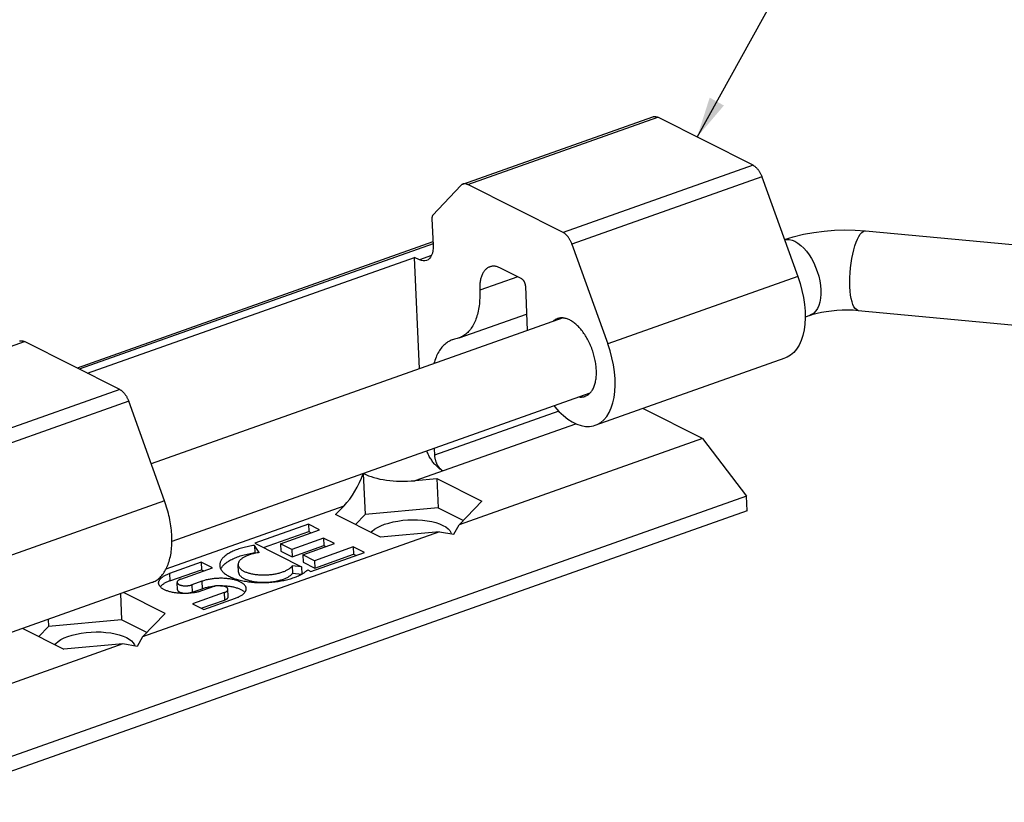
# Model space of a CAD drawing. Header units: inches. Extents: x 0 to 11, y 0 to 8.5.
# Tile 7 of 9: x 6.7 to 9.1, y 2.3 to 4.2. Entities that reach past the tile are written whole.
import ezdxf

# ---------------------------------------------------------------- set-up
doc = ezdxf.new("R2010")
doc.units = ezdxf.units.IN
doc.header["$LTSCALE"] = 0.605
doc.header["$MEASUREMENT"] = 0
doc.layers.get('0').update_dxf_attribs({"linetype": 'CONTINUOUS'})
doc.styles.get("Standard").update_dxf_attribs({"font": 'arial.ttf'})
doc.dimstyles.get("Standard").update_dxf_attribs({"dimtxt": 0.085, "dimasz": 0.1, "dimexe": 0.09, "dimexo": 0.07, "dimgap": 0.09, "dimtad": 0, "dimtih": 1, "dimtoh": 1, "dimdec": 3, "dimzin": 4, "dimdsep": 46, "dimtxsty": 'Standard', "dimblk": '_FILLED', "dimblk1": '_FILLED', "dimblk2": '_FILLED', "dimcen": 0.09, "dimadec": 3, "dimazin": 1, "dimtp": 0.001, "dimtm": 0.001, "dimtfac": 1, "dimtdec": 3, "dimtofl": 0, "dimtmove": 0, "dimatfit": 3, "dimldrblk": '_FILLED', "dimfxl": 0, "dimtolj": 1, "dimtzin": 4, "dimarcsym": 0})

# ---------------------------------------------------------------- blocks, each defined once
blk = doc.blocks.new('_FILLED')
at = {"color": 0, "linetype": 'ByBlock'}
blk.add_solid([(0, 0), (-1, 0.2), (-1, -0.2)], dxfattribs=at)

msp = doc.modelspace()

# ---------------------------------------------------------------- linework, layer by layer
at = {"color": 7, "linetype": 'Continuous'}
for p, q in [((7.7976, 3.8087), (8.2654, 3.9744)), ((7.8093, 3.8074), (8.2772, 3.973)), ((8.512, 3.855), (8.2772, 3.973)), ((8.512, 3.855), (8.0441, 3.6894)), ((8.0441, 3.6894), (7.8093, 3.8074)), ((8.5339, 3.8263), (8.066, 3.6606)), ((8.5339, 3.8263), (8.6221, 3.581)), ((7.7235, 3.7322), (7.7926, 3.8054)), ((7.7212, 3.7235), (7.724, 3.6578)), ((8.7892, 3.6937), (9.2021, 3.6548)), ((7.7237, 3.6661), (6.8472, 3.3557)), ((7.7239, 3.6618), (6.8522, 3.3531)), ((8.066, 3.6606), (8.1543, 3.4153)), ((6.8728, 3.3428), (7.6784, 3.6282)), ((7.6904, 3.6221), (7.6784, 3.6282)), ((7.6903, 3.3536), (7.6784, 3.6282)), ((7.72, 3.6326), (7.6904, 3.6221)), ((7.9411, 3.5762), (7.8902, 3.6018)), ((7.9324, 3.5806), (7.8389, 3.5475)), ((8.6221, 3.581), (8.1543, 3.4153)), ((7.9512, 3.5573), (7.956, 3.4477)), ((8.7708, 3.4977), (9.1836, 3.4589)), ((8.0442, 3.4789), (7.0299, 3.1197)), ((7.7881, 3.4299), (7.9542, 3.4887)), ((8.6519, 3.4853), (8.6403, 3.4812)), ((6.2499, 3.255), (6.7177, 3.4207)), ((6.9525, 3.3027), (6.7177, 3.4207)), ((8.1235, 3.2147), (8.5914, 3.3804)), ((6.9525, 3.3027), (6.4847, 3.1371)), ((6.9744, 3.2739), (6.5066, 3.1083)), ((7.0627, 3.0287), (6.9744, 3.2739)), ((8.1099, 3.2934), (7.0809, 2.9289)), ((8.0333, 3.2495), (7.7275, 3.1412)), ((8.3879, 3.1819), (8.2404, 3.2561)), ((7.6796, 3.0784), (8.0756, 3.2186)), ((8.3879, 3.1819), (7.7883, 2.9696)), ((8.3879, 3.1819), (8.4956, 3.0402)), ((7.7268, 3.1577), (7.7275, 3.1412)), ((7.5521, 3.0958), (7.5565, 2.9953)), ((7.6796, 3.0784), (7.7335, 3.0833)), ((7.7335, 3.0833), (7.8442, 3.0276)), ((7.7335, 3.0833), (7.7366, 3.0116)), ((8.4956, 3.0402), (6.4683, 2.3222)), ((8.4971, 3.0044), (8.4956, 3.0402)), ((7.0627, 3.0287), (6.5949, 2.863)), ((7.0668, 2.8613), (7.5047, 3.0164)), ((7.484, 2.9949), (7.5047, 3.0164)), ((7.7366, 3.0116), (7.5565, 2.9953)), ((7.7366, 3.0116), (7.7987, 2.9804)), ((7.8442, 3.0276), (7.7883, 2.9696)), ((8.4971, 3.0044), (6.4699, 2.2864)), ((7.5947, 2.9393), (7.484, 2.9949)), ((7.5565, 2.9953), (7.5326, 2.9705)), ((7.4169, 2.9709), (7.2849, 2.9242)), ((7.4445, 2.957), (7.4169, 2.9709)), ((7.4169, 2.9709), (7.4177, 2.9528)), ((7.7753, 2.9463), (7.7883, 2.9696)), ((7.7398, 2.9524), (7.0086, 2.6935)), ((7.3065, 2.9134), (7.4177, 2.9528)), ((7.3486, 2.9231), (7.4445, 2.957)), ((7.4542, 2.9368), (7.3763, 2.9092)), ((7.4177, 2.9528), (7.4238, 2.9497)), ((7.4809, 2.9233), (7.4542, 2.9368)), ((7.4542, 2.9368), (7.455, 2.9186)), ((7.7398, 2.9524), (7.5947, 2.9393)), ((7.7398, 2.9524), (7.7753, 2.9463)), ((7.2954, 2.9013), (7.2843, 2.9191)), ((7.2843, 2.9191), (7.2851, 2.9009)), ((7.2849, 2.9242), (7.4002, 2.8663)), ((7.3763, 2.9092), (7.3486, 2.9231)), ((7.3486, 2.9231), (7.3494, 2.9049)), ((7.3771, 2.891), (7.455, 2.9186)), ((7.403, 2.8957), (7.4809, 2.9233)), ((7.5276, 2.9153), (7.4317, 2.8813)), ((7.455, 2.9186), (7.4601, 2.916)), ((7.5553, 2.9014), (7.5276, 2.9153)), ((7.5276, 2.9153), (7.5284, 2.8971)), ((7.2851, 2.9009), (7.2859, 2.8996)), ((7.3494, 2.9049), (7.3771, 2.891)), ((7.3763, 2.9092), (7.3771, 2.891)), ((7.4317, 2.8813), (7.403, 2.8957)), ((7.403, 2.8957), (7.4038, 2.8775)), ((7.4233, 2.8547), (7.5553, 2.9014)), ((7.4325, 2.8631), (7.5284, 2.8971)), ((7.5284, 2.8971), (7.5345, 2.894)), ((7.1529, 2.8774), (7.0748, 2.8498)), ((7.1025, 2.8359), (7.1805, 2.8635)), ((7.1805, 2.8635), (7.1529, 2.8774)), ((7.1529, 2.8774), (7.1536, 2.8592)), ((7.2447, 2.8534), (7.244, 2.8716)), ((7.4002, 2.8663), (7.3771, 2.8685)), ((7.3771, 2.8685), (7.3779, 2.8503)), ((7.4002, 2.8663), (7.4009, 2.8484)), ((7.4038, 2.8775), (7.4325, 2.8631)), ((7.4317, 2.8813), (7.4325, 2.8631)), ((7.0748, 2.8498), (7.0756, 2.8316)), ((7.0756, 2.8316), (7.1536, 2.8592)), ((7.1536, 2.8592), (7.1598, 2.8562)), ((7.3779, 2.8503), (7.4005, 2.8482)), ((7.4153, 2.8587), (7.4233, 2.8547)), ((6.5641, 2.6624), (7.0319, 2.8281)), ((7.0944, 2.8097), (7.0936, 2.8279)), ((7.1542, 2.8305), (7.1302, 2.822)), ((7.1302, 2.822), (7.131, 2.8038)), ((7.1451, 2.8044), (7.1846, 2.8184)), ((7.1542, 2.8305), (7.155, 2.8123)), ((6.9541, 2.8005), (6.9569, 2.7355)), ((7.0645, 2.7515), (6.9616, 2.8032)), ((7.131, 2.8038), (7.155, 2.8123)), ((7.2096, 2.8027), (7.1315, 2.775)), ((7.1592, 2.7611), (7.2372, 2.7888)), ((7.2096, 2.8027), (7.2104, 2.7845)), ((7.2196, 2.7928), (7.2188, 2.811)), ((7.1315, 2.775), (7.1592, 2.7611)), ((7.1531, 2.7642), (7.2104, 2.7845)), ((7.0645, 2.7515), (7.0086, 2.6935)), ((6.7768, 2.7191), (6.7529, 2.6943)), ((6.776, 2.7374), (6.7768, 2.7191)), ((6.9569, 2.7355), (6.7768, 2.7191)), ((7.019, 2.7043), (6.9569, 2.7355)), ((6.7121, 2.7148), (6.815, 2.6631)), ((7.0086, 2.6935), (6.9955, 2.6702)), ((6.9601, 2.6763), (6.3606, 2.4639)), ((6.9601, 2.6763), (6.815, 2.6631)), ((6.9955, 2.6702), (6.9601, 2.6763))]:
    msp.add_line(p, q, dxfattribs=at)
for points in [[(8.2654, 3.9744), (8.2661, 3.9746), (8.267, 3.9748), (8.268, 3.975), (8.2689, 3.975), (8.2699, 3.975), (8.2709, 3.975), (8.2719, 3.9748), (8.273, 3.9746), (8.274, 3.9743), (8.275, 3.974), (8.2761, 3.9735), (8.2772, 3.973)], [(8.512, 3.855), (8.513, 3.8545), (8.5141, 3.8538), (8.5152, 3.8531), (8.5162, 3.8524), (8.5173, 3.8515), (8.5183, 3.8506), (8.5194, 3.8497), (8.5204, 3.8487), (8.5214, 3.8476), (8.5224, 3.8465), (8.5234, 3.8453), (8.5244, 3.8441), (8.5253, 3.8428), (8.5262, 3.8414), (8.5271, 3.8401), (8.528, 3.8387), (8.5289, 3.8372), (8.5297, 3.8357), (8.5305, 3.8342), (8.5312, 3.8327), (8.5319, 3.8311), (8.5326, 3.8295), (8.5333, 3.8279), (8.5339, 3.8263)], [(7.7976, 3.8087), (7.7974, 3.8086), (7.7965, 3.8082), (7.7956, 3.8078), (7.7948, 3.8073), (7.794, 3.8067), (7.7933, 3.8061), (7.7926, 3.8054)], [(7.8093, 3.8074), (7.8083, 3.8079), (7.8072, 3.8083), (7.8062, 3.8086), (7.8051, 3.8089), (7.8041, 3.8091), (7.8031, 3.8093), (7.8021, 3.8094), (7.8011, 3.8093), (7.8001, 3.8093), (7.7992, 3.8091), (7.7983, 3.8089), (7.7976, 3.8087)], [(7.7235, 3.7322), (7.7232, 3.7318), (7.7229, 3.7314), (7.7226, 3.7309), (7.7223, 3.7304), (7.7221, 3.7298), (7.7219, 3.7292), (7.7217, 3.7286), (7.7215, 3.728), (7.7214, 3.7273), (7.7213, 3.7266), (7.7212, 3.7258), (7.7212, 3.7251), (7.7212, 3.7243), (7.7212, 3.7235)], [(8.066, 3.6606), (8.0654, 3.6622), (8.0648, 3.6638), (8.0641, 3.6654), (8.0634, 3.667), (8.0626, 3.6685), (8.0618, 3.67), (8.061, 3.6715), (8.0602, 3.673), (8.0593, 3.6744), (8.0584, 3.6758), (8.0575, 3.6771), (8.0565, 3.6784), (8.0556, 3.6796), (8.0546, 3.6808), (8.0536, 3.6819), (8.0526, 3.683), (8.0515, 3.684), (8.0505, 3.6849), (8.0495, 3.6858), (8.0484, 3.6867), (8.0473, 3.6874), (8.0463, 3.6882), (8.0452, 3.6888), (8.0441, 3.6894)], [(8.5894, 3.6719), (8.6108, 3.6787), (8.636, 3.6849), (8.6613, 3.6896), (8.6868, 3.6929), (8.7124, 3.695), (8.738, 3.6959), (8.7637, 3.6954), (8.7892, 3.6937)], [(8.7505, 3.5558), (8.7503, 3.5669), (8.7505, 3.5784), (8.7511, 3.5902), (8.7521, 3.602), (8.7535, 3.6137), (8.7554, 3.6252), (8.7576, 3.6363), (8.7601, 3.6467), (8.7629, 3.6565), (8.7659, 3.6653), (8.7692, 3.6731), (8.7726, 3.6798), (8.7761, 3.6853), (8.7797, 3.6894), (8.7833, 3.6922), (8.7868, 3.6936), (8.7892, 3.6937)], [(8.5895, 3.6717), (8.5942, 3.6725), (8.6009, 3.6723), (8.608, 3.6706), (8.6152, 3.6677), (8.6224, 3.6634), (8.6296, 3.6578), (8.6367, 3.6512), (8.6435, 3.6434), (8.6499, 3.6347), (8.6559, 3.6252), (8.6613, 3.6149), (8.6662, 3.6042), (8.6703, 3.5931), (8.6737, 3.5817), (8.6763, 3.5703), (8.6781, 3.559), (8.679, 3.548)], [(7.724, 3.6578), (7.724, 3.6509), (7.7234, 3.6445), (7.7222, 3.6386), (7.7204, 3.6333), (7.718, 3.6288), (7.7152, 3.6251), (7.7118, 3.6223), (7.7078, 3.6202)], [(7.7078, 3.6202), (7.704, 3.6193), (7.6997, 3.6193), (7.6951, 3.6202), (7.6904, 3.6221)], [(7.8637, 3.6048), (7.8627, 3.6044), (7.8611, 3.6037), (7.8595, 3.6029), (7.858, 3.602), (7.8566, 3.601), (7.8551, 3.5999), (7.8538, 3.5987), (7.8525, 3.5973), (7.8512, 3.5959), (7.85, 3.5944), (7.8488, 3.5928), (7.8477, 3.5911), (7.8467, 3.5893), (7.8457, 3.5874), (7.8448, 3.5854), (7.8439, 3.5834), (7.8431, 3.5812), (7.8424, 3.579), (7.8417, 3.5767), (7.8411, 3.5744), (7.8406, 3.572), (7.8401, 3.5695), (7.8397, 3.5669), (7.8394, 3.5643), (7.8392, 3.5616), (7.839, 3.5589), (7.8389, 3.5561), (7.8388, 3.5533), (7.8388, 3.5504), (7.8391, 3.5425)], [(7.8902, 3.6018), (7.8882, 3.6028), (7.8863, 3.6036), (7.8843, 3.6043), (7.8824, 3.6049), (7.8805, 3.6054), (7.8786, 3.6058), (7.8767, 3.6061), (7.8749, 3.6063), (7.873, 3.6063), (7.8712, 3.6063), (7.8695, 3.6061), (7.8677, 3.6059), (7.866, 3.6055), (7.8643, 3.605), (7.8637, 3.6048)], [(7.9411, 3.5762), (7.9416, 3.576), (7.9422, 3.5756), (7.9427, 3.5752), (7.9432, 3.5748), (7.9437, 3.5744), (7.9443, 3.5739), (7.9448, 3.5733), (7.9453, 3.5728), (7.9458, 3.5722), (7.9462, 3.5715), (7.9467, 3.5709), (7.9472, 3.5702), (7.9476, 3.5694), (7.948, 3.5687), (7.9484, 3.5679), (7.9488, 3.5672), (7.9491, 3.5664), (7.9494, 3.5655), (7.9497, 3.5647), (7.95, 3.5639), (7.9503, 3.5631), (7.9505, 3.5622), (7.9507, 3.5614), (7.9508, 3.5605), (7.951, 3.5597), (7.9511, 3.5589), (7.9512, 3.5581), (7.9512, 3.5573)], [(8.6221, 3.581), (8.6278, 3.5638), (8.6324, 3.5466), (8.636, 3.5293), (8.6386, 3.5122), (8.64, 3.4955), (8.6403, 3.4793), (8.6395, 3.4639), (8.6376, 3.4494), (8.6346, 3.4357), (8.6305, 3.4232), (8.6254, 3.412), (8.6193, 3.4022), (8.6123, 3.3939), (8.6045, 3.3872), (8.5959, 3.3822), (8.5913, 3.3804)], [(7.8391, 3.5425), (7.8392, 3.5375), (7.8391, 3.5326), (7.839, 3.5278), (7.8387, 3.523), (7.8384, 3.5184), (7.838, 3.5137), (7.8374, 3.5092), (7.8368, 3.5048), (7.8361, 3.5004), (7.8352, 3.4961), (7.8343, 3.492), (7.8332, 3.4879), (7.8321, 3.4839), (7.8309, 3.4801), (7.8296, 3.4763), (7.8282, 3.4727), (7.8267, 3.4692), (7.8251, 3.4658), (7.8234, 3.4625), (7.8216, 3.4594), (7.8198, 3.4564), (7.8178, 3.4535), (7.8158, 3.4507), (7.8137, 3.4481), (7.8116, 3.4457), (7.8093, 3.4434), (7.807, 3.4412), (7.8046, 3.4391), (7.8021, 3.4373), (7.7996, 3.4355), (7.797, 3.4339), (7.7943, 3.4325), (7.7916, 3.4312), (7.7888, 3.4301), (7.7881, 3.4299)], [(8.679, 3.548), (8.679, 3.5374), (8.6782, 3.5274), (8.6765, 3.5182), (8.6739, 3.5098), (8.6706, 3.5025), (8.6665, 3.4962), (8.6617, 3.4911), (8.6563, 3.4873), (8.6519, 3.4853)], [(8.7708, 3.4977), (8.7698, 3.4979), (8.7665, 3.4994), (8.7634, 3.5022), (8.7605, 3.5065), (8.758, 3.512), (8.7557, 3.5188), (8.7538, 3.5267), (8.7523, 3.5355), (8.7512, 3.5453), (8.7505, 3.5558)], [(8.6519, 3.4853), (8.6601, 3.488), (8.6695, 3.4906), (8.6804, 3.493), (8.6922, 3.4952), (8.705, 3.4969), (8.7182, 3.4981), (8.7318, 3.4989), (8.7452, 3.499), (8.7583, 3.4986), (8.7708, 3.4977)], [(8.0305, 3.4773), (8.03, 3.4772), (8.0282, 3.4764), (8.0265, 3.4756), (8.0248, 3.4746), (8.0232, 3.4736), (8.0216, 3.4724), (8.02, 3.4711), (8.0189, 3.47)], [(8.0455, 3.4788), (8.0435, 3.479), (8.0415, 3.4791), (8.0395, 3.4791), (8.0375, 3.4789), (8.0356, 3.4787), (8.0337, 3.4783), (8.0318, 3.4778), (8.0305, 3.4773)], [(8.1262, 3.3506), (8.126, 3.3538), (8.1258, 3.3571), (8.1254, 3.3604), (8.125, 3.3638), (8.1246, 3.3671), (8.124, 3.3705), (8.1234, 3.3739), (8.1227, 3.3773), (8.1219, 3.3807), (8.1211, 3.3841), (8.1202, 3.3875), (8.1192, 3.3908), (8.1182, 3.3942), (8.1171, 3.3976), (8.1159, 3.4009), (8.1147, 3.4043), (8.1134, 3.4076), (8.112, 3.4108), (8.1106, 3.414), (8.1091, 3.4172), (8.1076, 3.4204), (8.1061, 3.4235), (8.1044, 3.4265), (8.1028, 3.4295), (8.101, 3.4324), (8.0993, 3.4353), (8.0975, 3.4381), (8.0956, 3.4409), (8.0937, 3.4435), (8.0918, 3.4461), (8.0899, 3.4486), (8.0879, 3.451), (8.0859, 3.4534), (8.0838, 3.4556), (8.0818, 3.4578), (8.0797, 3.4599), (8.0776, 3.4619), (8.0754, 3.4637), (8.0733, 3.4655), (8.0712, 3.4672), (8.069, 3.4688), (8.0669, 3.4703), (8.0647, 3.4716), (8.0625, 3.4729), (8.0604, 3.474), (8.0582, 3.475), (8.0561, 3.4759), (8.0539, 3.4767), (8.0518, 3.4774), (8.0497, 3.478), (8.0476, 3.4784), (8.0455, 3.4788)], [(6.7059, 3.4221), (6.7067, 3.4223), (6.7076, 3.4225), (6.7085, 3.4227), (6.7095, 3.4227), (6.7105, 3.4227), (6.7115, 3.4227), (6.7125, 3.4225), (6.7135, 3.4223), (6.7146, 3.422), (6.7156, 3.4217), (6.7167, 3.4212), (6.7177, 3.4207)], [(7.772, 3.4255), (7.7713, 3.4253), (7.7684, 3.4241), (7.7657, 3.4228), (7.763, 3.4214), (7.7603, 3.4198), (7.7577, 3.418), (7.7552, 3.4161), (7.7528, 3.414), (7.7504, 3.4118), (7.7482, 3.4095), (7.7459, 3.407), (7.7438, 3.4043), (7.7418, 3.4016), (7.7398, 3.3986), (7.7379, 3.3956), (7.7361, 3.3924), (7.7344, 3.3891), (7.7328, 3.3856), (7.7313, 3.3821), (7.7299, 3.3784), (7.7285, 3.3746), (7.7273, 3.3707), (7.7261, 3.3667), (7.726, 3.3663)], [(7.7771, 3.4271), (7.7742, 3.4262), (7.772, 3.4255)], [(7.7881, 3.4299), (7.7859, 3.4292), (7.783, 3.4284), (7.7771, 3.4271)], [(8.1235, 3.2147), (8.1283, 3.2166), (8.1368, 3.2216), (8.1445, 3.2283), (8.1515, 3.2365), (8.1575, 3.2462), (8.1626, 3.2573), (8.1667, 3.2698), (8.1697, 3.2833), (8.1716, 3.2978), (8.1725, 3.3131), (8.1722, 3.3293), (8.1708, 3.3461), (8.1682, 3.3633), (8.1646, 3.3807), (8.16, 3.398), (8.1543, 3.4153)], [(8.1087, 3.2923), (8.1102, 3.2937), (8.1116, 3.2952), (8.113, 3.2968), (8.1143, 3.2985), (8.1155, 3.3003), (8.1167, 3.3023), (8.1179, 3.3043), (8.1189, 3.3064), (8.1199, 3.3086), (8.1208, 3.3109), (8.1217, 3.3133), (8.1225, 3.3157), (8.1232, 3.3183), (8.1238, 3.3209), (8.1244, 3.3236), (8.1249, 3.3264), (8.1253, 3.3292), (8.1257, 3.3321), (8.1259, 3.335), (8.1261, 3.3381), (8.1263, 3.3411), (8.1263, 3.3442), (8.1263, 3.3474), (8.1262, 3.3506)], [(6.9525, 3.3027), (6.9536, 3.3022), (6.9547, 3.3015), (6.9557, 3.3008), (6.9568, 3.3001), (6.9579, 3.2992), (6.9589, 3.2983), (6.9599, 3.2974), (6.961, 3.2964), (6.962, 3.2953), (6.963, 3.2942), (6.964, 3.293), (6.9649, 3.2917), (6.9659, 3.2905), (6.9668, 3.2891), (6.9677, 3.2878), (6.9686, 3.2864), (6.9694, 3.2849), (6.9702, 3.2834), (6.971, 3.2819), (6.9718, 3.2804), (6.9725, 3.2788), (6.9732, 3.2772), (6.9738, 3.2756), (6.9744, 3.2739)], [(8.0846, 3.2844), (8.0853, 3.2843), (8.0873, 3.2842), (8.0893, 3.2843), (8.0912, 3.2844), (8.0932, 3.2847), (8.0951, 3.2851), (8.0969, 3.2856), (8.0983, 3.286)], [(8.0983, 3.286), (8.0987, 3.2862), (8.1005, 3.2869), (8.1023, 3.2877), (8.1039, 3.2887), (8.1056, 3.2898), (8.1072, 3.291), (8.1087, 3.2923)], [(8.0221, 3.2623), (8.0237, 3.2602), (8.0341, 3.2487), (8.0449, 3.2386), (8.0558, 3.2299), (8.0668, 3.2229), (8.0778, 3.2175), (8.0886, 3.2139), (8.0992, 3.2119), (8.1094, 3.2118), (8.1191, 3.2133), (8.1235, 3.2147)], [(7.7481, 3.1026), (7.7463, 3.1036), (7.7445, 3.1046), (7.7427, 3.1058), (7.7409, 3.107), (7.7392, 3.1084), (7.7374, 3.1098), (7.7356, 3.1113), (7.7339, 3.1129), (7.7321, 3.1146), (7.7304, 3.1164), (7.7287, 3.1182), (7.727, 3.1202), (7.7254, 3.1222), (7.7237, 3.1243), (7.7221, 3.1264), (7.7206, 3.1287), (7.719, 3.1309), (7.7176, 3.1333), (7.7161, 3.1357), (7.7147, 3.1381), (7.7133, 3.1407), (7.712, 3.1432), (7.7107, 3.1458), (7.7095, 3.1484), (7.7083, 3.1511), (7.7083, 3.1511)], [(7.7275, 3.1412), (7.7276, 3.1399), (7.7277, 3.1385), (7.7279, 3.1371), (7.7281, 3.1358), (7.7283, 3.1344), (7.7286, 3.1329), (7.7289, 3.1315), (7.7293, 3.1301), (7.7297, 3.1287), (7.7301, 3.1273), (7.7306, 3.1259), (7.7311, 3.1246), (7.7316, 3.1232), (7.7322, 3.1219), (7.7328, 3.1205), (7.7334, 3.1192), (7.7341, 3.118), (7.7348, 3.1167), (7.7355, 3.1155), (7.7362, 3.1143), (7.737, 3.1132), (7.7378, 3.1121), (7.7386, 3.111), (7.7394, 3.11), (7.7402, 3.109), (7.7411, 3.1081), (7.7419, 3.1072), (7.7428, 3.1064), (7.7437, 3.1056), (7.7446, 3.1049), (7.7454, 3.1043), (7.7463, 3.1037), (7.7472, 3.1031), (7.7481, 3.1026)], [(7.0319, 2.8281), (7.034, 2.8288), (7.0366, 2.83), (7.0393, 2.8313), (7.0419, 2.8328), (7.0444, 2.8344), (7.0468, 2.8362), (7.0492, 2.8381), (7.0515, 2.8402), (7.0537, 2.8424), (7.0559, 2.8448), (7.0579, 2.8473), (7.0599, 2.8499), (7.0618, 2.8527), (7.0637, 2.8556), (7.0654, 2.8587), (7.0671, 2.8618), (7.0686, 2.8651), (7.0701, 2.8685), (7.0715, 2.8721), (7.0728, 2.8757), (7.074, 2.8795), (7.0751, 2.8833), (7.0761, 2.8873), (7.0771, 2.8913), (7.0779, 2.8955), (7.0786, 2.8998), (7.0792, 2.9041), (7.0798, 2.9085), (7.0802, 2.9131), (7.0805, 2.9176), (7.0807, 2.9223), (7.0809, 2.927), (7.0809, 2.9318), (7.0808, 2.9367), (7.0806, 2.9416), (7.0803, 2.9465), (7.08, 2.9515), (7.0795, 2.9566), (7.0789, 2.9616), (7.0782, 2.9668), (7.0775, 2.9719), (7.0766, 2.977), (7.0756, 2.9822), (7.0745, 2.9874), (7.0734, 2.9926), (7.0721, 2.9978), (7.0708, 3.003), (7.0693, 3.0081), (7.0678, 3.0133), (7.0662, 3.0185), (7.0645, 3.0236), (7.0627, 3.0287)], [(7.5715, 2.9509), (7.5743, 2.9539), (7.5801, 2.9587), (7.5872, 2.9631), (7.5954, 2.9672), (7.6046, 2.9709), (7.6148, 2.9741), (7.6257, 2.9768), (7.6373, 2.979), (7.6492, 2.9807), (7.6615, 2.9817), (7.6738, 2.9821), (7.686, 2.9819), (7.6981, 2.9811), (7.7097, 2.9797), (7.7207, 2.9776), (7.7309, 2.975), (7.7401, 2.9719), (7.7483, 2.9683)], [(7.7483, 2.9683), (7.7553, 2.9643), (7.7609, 2.96), (7.7652, 2.9553), (7.768, 2.9505), (7.7688, 2.9474)], [(7.2843, 2.9191), (7.2805, 2.9186), (7.2768, 2.918), (7.2731, 2.9173), (7.2695, 2.9166), (7.2659, 2.9158), (7.2623, 2.915), (7.2589, 2.9142), (7.2554, 2.9133), (7.2521, 2.9123), (7.2488, 2.9113), (7.2456, 2.9103), (7.2425, 2.9092), (7.2394, 2.9081), (7.2365, 2.9069), (7.2336, 2.9057), (7.2308, 2.9045), (7.2281, 2.9032), (7.2256, 2.9019), (7.2231, 2.9005), (7.2207, 2.8992), (7.2185, 2.8978), (7.2163, 2.8964), (7.2143, 2.8949), (7.2123, 2.8934), (7.2105, 2.8919), (7.2088, 2.8904), (7.2073, 2.8889), (7.2058, 2.8873), (7.2045, 2.8857), (7.2033, 2.8842), (7.2023, 2.8826), (7.2013, 2.881), (7.2005, 2.8794), (7.1999, 2.8777), (7.1993, 2.8761), (7.1989, 2.8745), (7.1987, 2.8729), (7.1985, 2.8712), (7.1985, 2.8696)], [(7.2011, 2.8606), (7.2016, 2.8616), (7.2024, 2.8633), (7.2034, 2.8649), (7.2045, 2.8666), (7.2058, 2.8682), (7.2072, 2.8698), (7.2087, 2.8713), (7.2104, 2.8729), (7.2122, 2.8744), (7.2141, 2.876), (7.2161, 2.8775), (7.2182, 2.8789), (7.2205, 2.8804), (7.2229, 2.8818), (7.2254, 2.8832), (7.228, 2.8845), (7.2307, 2.8858), (7.2335, 2.8871), (7.2364, 2.8883), (7.2394, 2.8895), (7.2425, 2.8907), (7.2456, 2.8918), (7.2489, 2.8929), (7.2522, 2.8939), (7.2556, 2.8949), (7.2591, 2.8958), (7.2627, 2.8967), (7.2663, 2.8975), (7.27, 2.8983), (7.2737, 2.8991), (7.2774, 2.8997), (7.2813, 2.9004), (7.2851, 2.9009)], [(7.2954, 2.9013), (7.2929, 2.9009), (7.2904, 2.9005), (7.2879, 2.9001), (7.2855, 2.8996), (7.2831, 2.899), (7.2807, 2.8985), (7.2784, 2.8979), (7.2762, 2.8972), (7.274, 2.8966), (7.2718, 2.8959), (7.2697, 2.8951), (7.2677, 2.8944), (7.2657, 2.8936), (7.2638, 2.8927), (7.262, 2.8919), (7.2603, 2.891), (7.2586, 2.8901), (7.257, 2.8892), (7.2555, 2.8882), (7.2541, 2.8873), (7.2528, 2.8863), (7.2515, 2.8853), (7.2504, 2.8843), (7.2493, 2.8832), (7.2483, 2.8822), (7.2474, 2.8811), (7.2467, 2.8801), (7.246, 2.879), (7.2454, 2.8779), (7.2449, 2.8768), (7.2445, 2.8757), (7.2442, 2.8747), (7.244, 2.8736), (7.2439, 2.8725), (7.244, 2.8716)], [(7.1985, 2.8696), (7.1987, 2.868), (7.199, 2.8664), (7.1994, 2.8648), (7.1999, 2.8632), (7.2006, 2.8617), (7.2014, 2.8601), (7.2023, 2.8586), (7.2034, 2.8571), (7.2046, 2.8556), (7.2059, 2.8541), (7.2073, 2.8526), (7.2089, 2.8512), (7.2106, 2.8498), (7.2124, 2.8485), (7.2143, 2.8471), (7.2164, 2.8458), (7.2185, 2.8445), (7.2208, 2.8433), (7.2232, 2.8421), (7.2257, 2.841), (7.2282, 2.8398), (7.2309, 2.8388), (7.2337, 2.8377), (7.2366, 2.8367), (7.2395, 2.8358), (7.2426, 2.8349), (7.2457, 2.834), (7.2489, 2.8332), (7.2522, 2.8325), (7.2556, 2.8318), (7.259, 2.8311), (7.2625, 2.8305), (7.266, 2.8299), (7.2696, 2.8294), (7.2733, 2.829), (7.2769, 2.8286), (7.2807, 2.8283), (7.2845, 2.828), (7.2883, 2.8277), (7.2921, 2.8276), (7.2959, 2.8274), (7.2998, 2.8274), (7.3037, 2.8274), (7.3076, 2.8274), (7.3115, 2.8275), (7.3154, 2.8277), (7.3193, 2.8279), (7.3232, 2.8282), (7.3271, 2.8285), (7.331, 2.8289), (7.3348, 2.8293), (7.3386, 2.8298), (7.3424, 2.8303), (7.3461, 2.8309), (7.3498, 2.8316)], [(7.244, 2.8716), (7.244, 2.8714), (7.2441, 2.8703), (7.2443, 2.8692), (7.2446, 2.8682), (7.245, 2.8671), (7.2456, 2.8661), (7.2462, 2.865), (7.2469, 2.864), (7.2477, 2.863), (7.2486, 2.862), (7.2496, 2.861), (7.2507, 2.8601), (7.2519, 2.8592), (7.2532, 2.8583), (7.2545, 2.8574), (7.256, 2.8565), (7.2575, 2.8557), (7.2591, 2.8549), (7.2608, 2.8541), (7.2626, 2.8534), (7.2644, 2.8527), (7.2663, 2.852), (7.2683, 2.8514), (7.2704, 2.8508), (7.2725, 2.8502), (7.2746, 2.8496), (7.2768, 2.8491), (7.2791, 2.8487), (7.2814, 2.8483), (7.2838, 2.8479), (7.2862, 2.8475), (7.2887, 2.8472), (7.2912, 2.847), (7.2937, 2.8467), (7.2962, 2.8466), (7.2988, 2.8464), (7.3014, 2.8463), (7.304, 2.8463), (7.3066, 2.8462), (7.3092, 2.8463), (7.3118, 2.8463), (7.3144, 2.8464), (7.3171, 2.8466), (7.3197, 2.8468), (7.3223, 2.847), (7.3249, 2.8473), (7.3274, 2.8476), (7.33, 2.848), (7.3325, 2.8484), (7.335, 2.8488), (7.3375, 2.8493), (7.3399, 2.8498), (7.3422, 2.8503), (7.3446, 2.8509), (7.3469, 2.8516), (7.3491, 2.8522), (7.3513, 2.8529), (7.3534, 2.8536), (7.3554, 2.8544), (7.3574, 2.8551), (7.3594, 2.8559), (7.3612, 2.8568), (7.363, 2.8576), (7.3647, 2.8585), (7.3663, 2.8594), (7.3679, 2.8604), (7.3693, 2.8613), (7.3707, 2.8623), (7.372, 2.8633), (7.3732, 2.8643), (7.3743, 2.8653), (7.3754, 2.8664), (7.3763, 2.8674), (7.3771, 2.8685)], [(7.0482, 2.826), (7.0482, 2.8263), (7.0482, 2.8274), (7.0483, 2.8284), (7.0486, 2.8295), (7.0489, 2.8306), (7.0493, 2.8317), (7.0499, 2.8328), (7.0505, 2.8339), (7.0512, 2.8349), (7.052, 2.836), (7.053, 2.837), (7.054, 2.8381), (7.0551, 2.8391), (7.0563, 2.8401), (7.0576, 2.8411), (7.0589, 2.8421), (7.0604, 2.843), (7.0619, 2.844), (7.0635, 2.8449), (7.0652, 2.8458), (7.067, 2.8466), (7.0688, 2.8475), (7.0708, 2.8483), (7.0727, 2.849), (7.0748, 2.8498)], [(7.2638, 2.8126), (7.2638, 2.8133), (7.2636, 2.8143), (7.2634, 2.8154), (7.263, 2.8165), (7.2626, 2.8175), (7.262, 2.8186), (7.2613, 2.8196), (7.2606, 2.8206), (7.2598, 2.8216), (7.2588, 2.8226), (7.2578, 2.8235), (7.2567, 2.8244), (7.2554, 2.8254), (7.2541, 2.8262), (7.2528, 2.8271), (7.2513, 2.828), (7.2497, 2.8288), (7.2481, 2.8295), (7.2464, 2.8303), (7.2446, 2.831), (7.2428, 2.8317), (7.2408, 2.8324), (7.2389, 2.833), (7.2368, 2.8336), (7.2347, 2.8342), (7.2325, 2.8347), (7.2303, 2.8352), (7.228, 2.8356), (7.2257, 2.836), (7.2233, 2.8364), (7.2209, 2.8367), (7.2185, 2.837), (7.216, 2.8373), (7.2135, 2.8375), (7.211, 2.8377), (7.2084, 2.8378), (7.2058, 2.8379), (7.2033, 2.8379), (7.2007, 2.8379), (7.1981, 2.8379), (7.1954, 2.8378), (7.1928, 2.8377), (7.1902, 2.8375), (7.1876, 2.8373), (7.185, 2.8371), (7.1825, 2.8368), (7.1799, 2.8365), (7.1774, 2.8361), (7.1749, 2.8357), (7.1724, 2.8353), (7.17, 2.8348), (7.1676, 2.8343), (7.1652, 2.8338), (7.1629, 2.8332), (7.1607, 2.8326), (7.1585, 2.8319), (7.1563, 2.8312), (7.1542, 2.8305)], [(7.2447, 2.8534), (7.2448, 2.8525), (7.245, 2.8514), (7.2453, 2.8503), (7.2457, 2.8492), (7.2462, 2.8481), (7.2468, 2.8471), (7.2475, 2.846), (7.2483, 2.845), (7.2492, 2.844), (7.2502, 2.843), (7.2513, 2.842), (7.2525, 2.8411), (7.2538, 2.8402), (7.2552, 2.8393), (7.2566, 2.8384), (7.2582, 2.8376), (7.2598, 2.8367), (7.2616, 2.8359), (7.2634, 2.8352), (7.2652, 2.8345), (7.2672, 2.8338), (7.2692, 2.8331), (7.2713, 2.8325), (7.2734, 2.8319), (7.2757, 2.8314), (7.2779, 2.8309), (7.2803, 2.8304), (7.2826, 2.83), (7.2851, 2.8296), (7.2875, 2.8293), (7.29, 2.829), (7.2926, 2.8287), (7.2951, 2.8285), (7.2977, 2.8283), (7.3003, 2.8282), (7.303, 2.8281), (7.3056, 2.8281), (7.3083, 2.8281), (7.311, 2.8281), (7.3136, 2.8282), (7.3163, 2.8283), (7.319, 2.8285), (7.3216, 2.8287), (7.3243, 2.829), (7.3269, 2.8293), (7.3295, 2.8296), (7.3321, 2.83), (7.3347, 2.8304), (7.3372, 2.8309), (7.3397, 2.8314), (7.3421, 2.8319), (7.3445, 2.8325), (7.3468, 2.8331), (7.3491, 2.8338), (7.3514, 2.8345), (7.3535, 2.8352), (7.3557, 2.8359), (7.3577, 2.8367), (7.3597, 2.8376), (7.3616, 2.8384), (7.3634, 2.8393), (7.3652, 2.8402), (7.3669, 2.8411), (7.3684, 2.842), (7.3699, 2.843), (7.3714, 2.844), (7.3727, 2.845), (7.3739, 2.846), (7.3751, 2.8471), (7.3761, 2.8481), (7.3771, 2.8492), (7.3779, 2.8503)], [(7.3498, 2.8316), (7.3533, 2.8322), (7.3566, 2.8329), (7.3599, 2.8336), (7.3632, 2.8344), (7.3664, 2.8352), (7.3696, 2.836), (7.3727, 2.8369), (7.3757, 2.8378), (7.3787, 2.8388), (7.3816, 2.8398), (7.3845, 2.8408), (7.3872, 2.8419), (7.3899, 2.843), (7.3925, 2.8442), (7.395, 2.8453), (7.3975, 2.8465), (7.3998, 2.8478)], [(7.3998, 2.8478), (7.402, 2.849), (7.4042, 2.8503), (7.4063, 2.8516), (7.4082, 2.8529), (7.4101, 2.8543), (7.4118, 2.8557), (7.4135, 2.8571)], [(7.4135, 2.8571), (7.4138, 2.8573), (7.4141, 2.8576), (7.4144, 2.8579), (7.4147, 2.8582), (7.415, 2.8584), (7.4153, 2.8587)], [(7.1451, 2.8044), (7.1427, 2.8039), (7.1402, 2.8034), (7.1378, 2.8029), (7.1353, 2.8025), (7.1327, 2.8021), (7.1302, 2.8018), (7.1276, 2.8015), (7.125, 2.8013), (7.1224, 2.8011), (7.1198, 2.8009), (7.1172, 2.8008), (7.1146, 2.8007), (7.1119, 2.8006), (7.1093, 2.8006), (7.1067, 2.8007), (7.1042, 2.8007), (7.1016, 2.8009), (7.099, 2.801), (7.0965, 2.8012), (7.094, 2.8015), (7.0916, 2.8018), (7.0891, 2.8021), (7.0868, 2.8025), (7.0844, 2.8029), (7.0821, 2.8033), (7.0799, 2.8038), (7.0777, 2.8043), (7.0756, 2.8049), (7.0735, 2.8054), (7.0715, 2.8061), (7.0696, 2.8067), (7.0677, 2.8074), (7.0659, 2.8081), (7.0642, 2.8089), (7.0625, 2.8097), (7.061, 2.8105), (7.0595, 2.8113), (7.0581, 2.8122), (7.0567, 2.8131), (7.0555, 2.814), (7.0544, 2.8149), (7.0533, 2.8159), (7.0524, 2.8169), (7.0515, 2.8179), (7.0508, 2.8189), (7.0501, 2.8199), (7.0495, 2.8209), (7.0491, 2.822), (7.0487, 2.823), (7.0484, 2.8241), (7.0482, 2.8252), (7.0482, 2.826)], [(7.0756, 2.8316), (7.0735, 2.8308), (7.0715, 2.8301), (7.0696, 2.8293), (7.0678, 2.8284), (7.066, 2.8276), (7.0643, 2.8267), (7.0627, 2.8258), (7.0612, 2.8248), (7.0597, 2.8239), (7.0583, 2.8229), (7.0571, 2.8219), (7.0559, 2.8209), (7.0548, 2.8199), (7.0538, 2.8188), (7.0528, 2.8178), (7.0522, 2.817)], [(7.1025, 2.8359), (7.1016, 2.8356), (7.1007, 2.8352), (7.0999, 2.8348), (7.0991, 2.8345), (7.0984, 2.8341), (7.0977, 2.8337), (7.0971, 2.8332), (7.0965, 2.8328), (7.0959, 2.8324), (7.0955, 2.8319), (7.095, 2.8315), (7.0947, 2.831), (7.0943, 2.8305), (7.0941, 2.83), (7.0939, 2.8296), (7.0937, 2.8291), (7.0936, 2.8286), (7.0936, 2.8281), (7.0936, 2.8279)], [(7.0936, 2.8279), (7.0936, 2.8277), (7.0937, 2.8272), (7.0938, 2.8267), (7.094, 2.8263), (7.0943, 2.8258), (7.0946, 2.8254), (7.095, 2.8249), (7.0954, 2.8245), (7.0959, 2.8241), (7.0964, 2.8237), (7.097, 2.8233), (7.0976, 2.8229), (7.0983, 2.8225), (7.099, 2.8222), (7.0998, 2.8219), (7.1006, 2.8216), (7.1015, 2.8213), (7.1024, 2.821), (7.1033, 2.8208), (7.1042, 2.8205), (7.1052, 2.8203), (7.1062, 2.8201), (7.1073, 2.82), (7.1084, 2.8198), (7.1094, 2.8197), (7.1106, 2.8196), (7.1117, 2.8196), (7.1128, 2.8195), (7.1139, 2.8195), (7.1151, 2.8195), (7.1162, 2.8195), (7.1174, 2.8196), (7.1185, 2.8197), (7.1197, 2.8198), (7.1208, 2.8199), (7.1219, 2.82), (7.1231, 2.8202), (7.1241, 2.8204), (7.1252, 2.8206), (7.1263, 2.8208), (7.1273, 2.8211), (7.1283, 2.8214), (7.1292, 2.8217), (7.1302, 2.822)], [(7.155, 2.8123), (7.1571, 2.813), (7.1594, 2.8137), (7.1616, 2.8144), (7.1639, 2.815), (7.1663, 2.8156), (7.1687, 2.8162), (7.1712, 2.8167), (7.1737, 2.8172), (7.1763, 2.8176), (7.1788, 2.818), (7.1814, 2.8184), (7.184, 2.8187)], [(7.184, 2.8187), (7.1867, 2.819), (7.1882, 2.8191)], [(7.2188, 2.811), (7.2188, 2.8113), (7.2187, 2.8118), (7.2186, 2.8123), (7.2184, 2.8128), (7.2181, 2.8132), (7.2178, 2.8137), (7.2174, 2.8142), (7.2169, 2.8146), (7.2164, 2.815), (7.2159, 2.8155), (7.2153, 2.8159), (7.2146, 2.8163), (7.2139, 2.8167), (7.2131, 2.817), (7.2123, 2.8174), (7.2115, 2.8177), (7.2106, 2.818), (7.2096, 2.8183), (7.2087, 2.8185), (7.2076, 2.8188), (7.2066, 2.819), (7.2055, 2.8192), (7.2044, 2.8193), (7.2033, 2.8195), (7.2022, 2.8196), (7.201, 2.8197), (7.1998, 2.8198), (7.1987, 2.8198), (7.1975, 2.8198), (7.1963, 2.8198), (7.1951, 2.8198), (7.1938, 2.8197), (7.1926, 2.8197), (7.1914, 2.8195), (7.1903, 2.8194), (7.1891, 2.8193), (7.1879, 2.8191), (7.1868, 2.8189), (7.1857, 2.8187), (7.1846, 2.8184)], [(7.2004, 2.8197), (7.2027, 2.8197), (7.2053, 2.8197), (7.208, 2.8197), (7.2106, 2.8195), (7.2132, 2.8194), (7.2158, 2.8192), (7.2184, 2.8189), (7.2209, 2.8187), (7.2234, 2.8183), (7.2258, 2.818), (7.2282, 2.8175), (7.2305, 2.8171), (7.2328, 2.8166), (7.2351, 2.8161), (7.2372, 2.8155), (7.2393, 2.8149), (7.2414, 2.8143), (7.2434, 2.8136), (7.2453, 2.8129), (7.2471, 2.8121), (7.2489, 2.8114), (7.2505, 2.8106), (7.2521, 2.8097), (7.2536, 2.8089), (7.255, 2.808), (7.2564, 2.8071), (7.2576, 2.8061), (7.2587, 2.8052), (7.2598, 2.8042), (7.2606, 2.8033)], [(7.0944, 2.8097), (7.0944, 2.8097), (7.0945, 2.8092), (7.0946, 2.8087), (7.0948, 2.8082), (7.095, 2.8077), (7.0953, 2.8073), (7.0957, 2.8068), (7.0961, 2.8064), (7.0966, 2.8059), (7.0971, 2.8055), (7.0977, 2.8051), (7.0984, 2.8047), (7.0991, 2.8044), (7.0998, 2.804), (7.1006, 2.8037), (7.1015, 2.8033), (7.1024, 2.803), (7.1033, 2.8028), (7.1043, 2.8025), (7.1053, 2.8023), (7.1063, 2.8021), (7.1073, 2.8019), (7.1084, 2.8017), (7.1095, 2.8016), (7.1107, 2.8015), (7.1118, 2.8014), (7.113, 2.8013), (7.1142, 2.8013), (7.1154, 2.8013), (7.1165, 2.8013), (7.1177, 2.8014), (7.1189, 2.8014), (7.1201, 2.8015), (7.1213, 2.8016), (7.1224, 2.8018), (7.1236, 2.802), (7.1247, 2.8021), (7.1258, 2.8024), (7.1269, 2.8026), (7.128, 2.8029), (7.129, 2.8032), (7.13, 2.8035), (7.131, 2.8038)], [(7.2096, 2.8027), (7.2105, 2.803), (7.2114, 2.8034), (7.2123, 2.8038), (7.2131, 2.8042), (7.2138, 2.8046), (7.2146, 2.805), (7.2152, 2.8055), (7.2158, 2.8059), (7.2164, 2.8064), (7.2169, 2.8068), (7.2174, 2.8073), (7.2177, 2.8078), (7.2181, 2.8083), (7.2184, 2.8088), (7.2186, 2.8093), (7.2187, 2.8098), (7.2188, 2.8103), (7.2188, 2.8108), (7.2188, 2.811)], [(7.2104, 2.7845), (7.2113, 2.7848), (7.2123, 2.7852), (7.2131, 2.7856), (7.214, 2.786), (7.2148, 2.7865), (7.2155, 2.7869), (7.2162, 2.7874), (7.2168, 2.7878), (7.2174, 2.7883), (7.2179, 2.7888), (7.2183, 2.7893), (7.2187, 2.7898), (7.219, 2.7903), (7.2193, 2.7908), (7.2194, 2.7914), (7.2196, 2.7919), (7.2196, 2.7924), (7.2196, 2.7928)], [(7.2372, 2.7888), (7.2393, 2.7895), (7.2413, 2.7903), (7.2432, 2.7911), (7.245, 2.7919), (7.2468, 2.7928), (7.2485, 2.7937), (7.2501, 2.7946), (7.2516, 2.7955), (7.2531, 2.7965), (7.2544, 2.7974), (7.2557, 2.7984), (7.2569, 2.7994), (7.258, 2.8004), (7.259, 2.8015), (7.2599, 2.8025), (7.2608, 2.8036), (7.2615, 2.8046), (7.2621, 2.8057), (7.2627, 2.8068), (7.2631, 2.8079), (7.2634, 2.8089), (7.2637, 2.81), (7.2638, 2.8111), (7.2639, 2.8122), (7.2638, 2.8126)], [(6.7918, 2.6748), (6.7946, 2.6778), (6.8004, 2.6825), (6.8074, 2.6869), (6.8157, 2.691), (6.8249, 2.6947), (6.8351, 2.6979), (6.846, 2.7007), (6.8575, 2.7029), (6.8695, 2.7045), (6.8818, 2.7055), (6.8941, 2.706), (6.9063, 2.7058), (6.9184, 2.7049), (6.93, 2.7035), (6.941, 2.7015), (6.9512, 2.6989), (6.9604, 2.6958), (6.9686, 2.6922)], [(6.9686, 2.6922), (6.9756, 2.6882), (6.9812, 2.6838), (6.9854, 2.6792), (6.9883, 2.6743), (6.9891, 2.6713)]]:
    msp.add_lwpolyline(points, dxfattribs=at)
for centre, major_axis, ratio, start_param, end_param in [((7.5016, 3.0881), (0.0459, 0.093), 0.418037, -2.221773, -1.286696), ((7.6765, 3.15), (0.1559, 0.0161), 0.456975, -2.533185, -1.598108)]:
    msp.add_ellipse(centre, major_axis=major_axis, ratio=ratio, start_param=start_param, end_param=end_param, dxfattribs=at)

# ---------------------------------------------------------------- leaders
at = {"color": 2, "linetype": 'Continuous'}
msp.add_leader([(8.3742, 3.9243), (8.8085, 4.7074)], dimstyle='Standard', override={"dimtad": 0}, dxfattribs=at)

doc.saveas('drawing.dxf')
